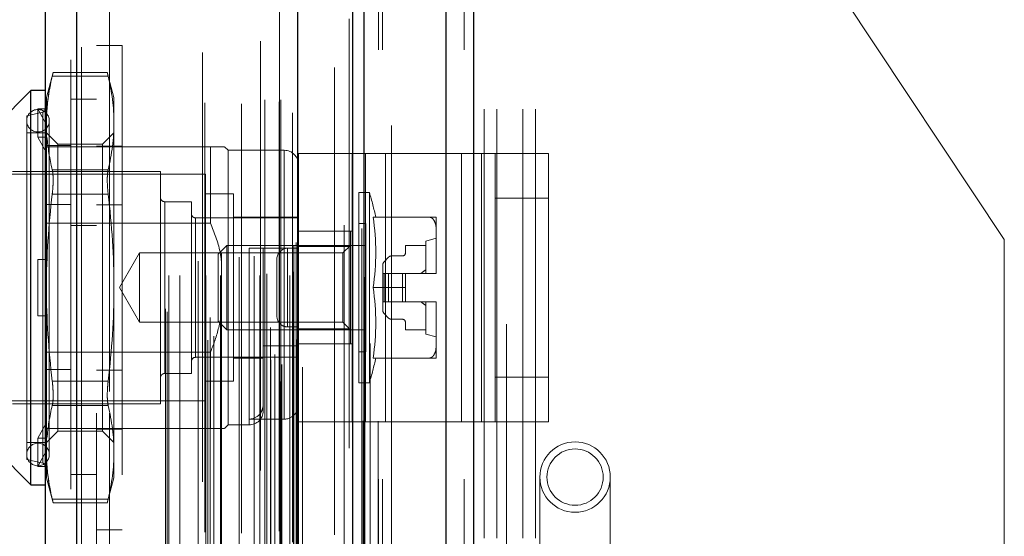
# Model space of a CAD drawing. Header units: inches. Extents: x 0.2 to 10.8, y 0.2 to 8.2.
# Tile 110 of 123: x 5.965 to 6.194, y 4.984 to 5.105. Entities that reach past the tile are written whole.
import ezdxf

# ---------------------------------------------------------------- set-up
doc = ezdxf.new("R2010")
doc.units = ezdxf.units.IN
doc.header["$MEASUREMENT"] = 0
doc.linetypes.add('HIDDEN', pattern=[0.07500000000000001, 0.05, -0.025])
doc.layers.add('DIMENSIONS', color=140, linetype='Continuous')
doc.styles.add('SLDTEXTSTYLE0', font='TXT', dxfattribs={"width": 0.7})
doc.dimstyles.new('SLDDIMSTYLE0', dxfattribs={"dimtxt": 0.0849609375, "dimasz": 0.13, "dimexe": 0, "dimexo": 0.0625, "dimgap": 0.021240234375, "dimtad": 0, "dimtih": 1, "dimtoh": 1, "dimlfac": 12, "dimrnd": 1e-09, "dimzin": 12, "dimdsep": 46, "dimtxsty": 'SLDTEXTSTYLE0', "dimsah": 1, "dimcen": 0.09, "dimadec": 0, "dimazin": 3, "dimtfac": 1, "dimtofl": 0, "dimtmove": 0, "dimatfit": 3, "dimfxl": 0, "dimfrac": 2, "dimtolj": 1, "dimtzin": 12, "dimarcsym": 0})

# ---------------------------------------------------------------- blocks, each defined once
blk = doc.blocks.new('_D_16')
at = {"layer": 'DIMENSIONS'}
for p, q in [((6.089792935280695, 5.135837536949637), (5.556361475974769, 5.135837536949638)), ((5.68136147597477, 5.135837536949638), (5.681361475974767, 4.289022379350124)), ((5.519787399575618, 4.134971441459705), (5.491257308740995, 4.134971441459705)), ((5.491257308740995, 4.134971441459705), (5.491257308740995, 3.999940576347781)), ((5.842935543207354, 4.134971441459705), (5.871465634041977, 4.134971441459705)), ((5.871465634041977, 4.134971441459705), (5.871465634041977, 3.999940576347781)), ((5.491257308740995, 3.999940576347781), (5.519787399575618, 3.999940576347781)), ((5.871465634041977, 3.999940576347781), (5.842935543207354, 3.999940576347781)), ((5.681361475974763, 3.095504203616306), (5.681361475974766, 3.980920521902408)), ((6.089792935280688, 3.095504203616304), (5.556361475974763, 3.095504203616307))]:
    blk.add_line(p, q, dxfattribs=at)
for points in [[(5.68136147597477, 5.135837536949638), (5.661361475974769, 5.005837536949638), (5.701361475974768, 5.005837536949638)], [(5.681361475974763, 3.095504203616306), (5.701361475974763, 3.225504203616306), (5.661361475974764, 3.225504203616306)]]:
    blk.add_solid(points, dxfattribs=at)
at = {"layer": 'DIMENSIONS', "char_height": 0.08333333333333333, "attachment_point": 1, "style": 'SLDTEXTSTYLE0'}
for s, insert in [('24.48', (5.519787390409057, 4.261413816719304)), ('621.9', (5.519787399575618, 4.107362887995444))]:
    blk.add_mtext(s, dxfattribs=dict(at, insert=insert))
blk = doc.blocks.new('_D_17')
at = {"layer": 'DIMENSIONS'}
for p, q in [((5.992584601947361, 5.251087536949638), (5.052772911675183, 5.251087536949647)), ((5.177772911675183, 5.251087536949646), (5.177772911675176, 4.344577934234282)), ((5.016198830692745, 4.214446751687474), (4.987668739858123, 4.214446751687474)), ((4.987668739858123, 4.214446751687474), (4.987668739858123, 4.079415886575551)), ((5.339346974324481, 4.214446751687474), (5.367877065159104, 4.214446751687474)), ((5.367877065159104, 4.214446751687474), (5.367877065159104, 4.079415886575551)), ((4.987668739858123, 4.079415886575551), (5.016198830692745, 4.079415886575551)), ((5.367877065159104, 4.079415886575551), (5.339346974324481, 4.079415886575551)), ((5.177772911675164, 2.980170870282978), (5.177772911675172, 3.92536496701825)), ((5.992584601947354, 2.980170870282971), (5.052772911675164, 2.980170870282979))]:
    blk.add_line(p, q, dxfattribs=at)
for points in [[(5.177772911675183, 5.251087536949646), (5.157772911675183, 5.121087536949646), (5.197772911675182, 5.121087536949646)], [(5.177772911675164, 2.980170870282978), (5.197772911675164, 3.110170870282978), (5.157772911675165, 3.110170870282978)]]:
    blk.add_solid(points, dxfattribs=at)
at = {"layer": 'DIMENSIONS', "char_height": 0.08333333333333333, "attachment_point": 1, "style": 'SLDTEXTSTYLE0'}
for s, insert in [('27.25', (5.016198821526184, 4.340889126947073)), ('692.2', (5.016198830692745, 4.186838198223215)), ('OPENING', (4.915735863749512, 4.032787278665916))]:
    blk.add_mtext(s, dxfattribs=dict(at, insert=insert))

msp = doc.modelspace()

# ---------------------------------------------------------------- linework, layer by layer
at = {"color": 7, "linetype": 'Continuous', "lineweight": 25}
for p, q in [((6.070660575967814, 5.343583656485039), (6.070660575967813, 2.897754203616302)), ((6.064296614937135, 2.897754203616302), (6.064296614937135, 5.342403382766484)), ((6.04258460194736, 2.897754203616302), (6.04258460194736, 5.333170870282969)), ((6.045220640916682, 2.897754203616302), (6.045220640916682, 5.333429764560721)), ((6.029781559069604, 2.923858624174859), (6.029781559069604, 5.307466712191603)), ((5.978260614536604, 2.93294315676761), (5.978260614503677, 5.298382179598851)), ((5.970823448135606, 5.295437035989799), (5.970823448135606, 2.935888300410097)), ((5.967542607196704, 5.088333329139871), (5.957892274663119, 5.078682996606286)), ((5.970823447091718, 5.088333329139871), (5.967542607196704, 5.088333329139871)), ((5.967542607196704, 4.996469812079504), (5.967542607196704, 5.088333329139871)), ((5.957892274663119, 5.006120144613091), (5.967542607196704, 4.996469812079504)), ((5.967542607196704, 4.996469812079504), (5.970823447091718, 4.996469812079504))]:
    msp.add_line(p, q, dxfattribs=at)
at = {"color": 7, "linetype": 'HIDDEN', "lineweight": 18}
for p, q in [((6.070660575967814, 5.34358365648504), (6.070660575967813, 2.897754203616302)), ((6.070660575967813, 2.897754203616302), (6.070660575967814, 5.34358365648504)), ((6.070660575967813, 2.897754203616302), (6.070660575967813, 5.34358365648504)), ((6.064296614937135, 2.897754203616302), (6.064296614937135, 5.342403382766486)), ((6.068539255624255, 2.897754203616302), (6.068539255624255, 5.342403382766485)), ((6.068539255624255, 2.897754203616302), (6.068539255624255, 5.342403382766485)), ((6.045220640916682, 2.897754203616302), (6.045220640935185, 5.333429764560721)), ((6.048584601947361, 2.897754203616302), (6.048584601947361, 5.333170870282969)), ((6.049463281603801, 2.897754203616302), (6.049463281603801, 5.333429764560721)), ((6.049463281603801, 2.897754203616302), (6.049463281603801, 5.333429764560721)), ((6.044966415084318, 2.911388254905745), (6.044966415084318, 5.319937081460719)), ((6.025556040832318, 2.920524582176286), (6.025556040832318, 5.310800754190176)), ((6.025556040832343, 2.920524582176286), (6.025556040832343, 5.310800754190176)), ((6.025471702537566, 5.306706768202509), (6.025471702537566, 2.92461856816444)), ((6.025981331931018, 2.924528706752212), (6.025981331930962, 5.306796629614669)), ((6.030823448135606, 2.923858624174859), (6.030823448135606, 5.307466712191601)), ((6.023418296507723, 2.925593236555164), (6.023418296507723, 5.305732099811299)), ((6.02441061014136, 2.92684811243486), (6.02441061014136, 5.304478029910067)), ((6.041711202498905, 5.304981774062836), (6.041711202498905, 2.926355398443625)), ((6.029857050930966, 2.929342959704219), (6.029857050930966, 5.301982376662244)), ((6.029883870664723, 2.929552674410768), (6.029883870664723, 5.301772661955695)), ((6.008743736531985, 2.930156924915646), (6.008743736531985, 5.301168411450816)), ((6.010175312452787, 2.931081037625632), (6.010175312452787, 5.300240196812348)), ((6.021020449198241, 5.299823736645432), (6.021020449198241, 2.931505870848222)), ((6.029405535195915, 2.930306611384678), (6.029405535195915, 5.301018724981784)), ((6.02940553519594, 2.930306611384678), (6.02940553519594, 5.301018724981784)), ((5.978260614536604, 5.298382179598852), (5.978260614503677, 2.932943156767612)), ((5.979302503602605, 2.93294315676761), (5.979302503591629, 5.298382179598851)), ((5.979302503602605, 5.298382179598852), (5.979302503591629, 2.932943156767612)), ((6.007563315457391, 5.297135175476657), (6.007563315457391, 2.934185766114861)), ((6.023387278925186, 2.93314036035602), (6.023387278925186, 5.298184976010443)), ((5.976823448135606, 5.29543703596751), (5.976823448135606, 2.935888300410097)), ((6.009328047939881, 2.935459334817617), (6.009328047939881, 5.295866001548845)), ((5.998878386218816, 2.937492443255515), (5.998878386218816, 5.293832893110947)), ((5.99931111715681, 2.936761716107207), (5.99931111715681, 5.294563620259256)), ((6.03827456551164, 5.29368109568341), (6.03827456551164, 2.937619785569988)), ((5.999711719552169, 2.94520967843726), (5.999711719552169, 5.286115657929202)), ((5.999711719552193, 2.94520967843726), (5.999711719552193, 5.286115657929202)), ((6.00224429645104, 2.94520967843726), (6.00224429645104, 5.286115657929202)), ((6.008067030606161, 5.28545156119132), (6.008067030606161, 2.945874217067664)), ((6.008279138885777, 2.945209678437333), (6.008279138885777, 5.286115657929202)), ((6.011724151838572, 2.94520967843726), (6.011724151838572, 5.286115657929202)), ((6.020894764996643, 2.94520967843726), (6.020894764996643, 5.286115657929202)), ((6.022067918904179, 5.286115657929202), (6.022067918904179, 2.94520967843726)), ((6.022067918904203, 2.94520967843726), (6.022067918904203, 5.286115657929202)), ((6.022484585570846, 2.945626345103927), (6.022484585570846, 5.285698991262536)), ((6.025401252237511, 5.285698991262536), (6.025401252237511, 2.945626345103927)), ((6.025817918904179, 2.94520967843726), (6.025817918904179, 5.286115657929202)), ((6.025817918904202, 5.286115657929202), (6.025817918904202, 2.94520967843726)), ((6.027891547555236, 2.94520967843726), (6.027891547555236, 5.286115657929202)), ((6.02789154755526, 2.94520967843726), (6.02789154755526, 5.286115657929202)), ((6.016596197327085, 5.28521434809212), (6.016596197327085, 2.946109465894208)), ((6.028490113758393, 5.283120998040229), (6.028490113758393, 2.948204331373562)), ((6.028734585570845, 2.946043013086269), (6.028734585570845, 5.285282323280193)), ((6.028734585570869, 2.946043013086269), (6.028734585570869, 5.285282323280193)), ((6.006552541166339, 2.948575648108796), (6.006552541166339, 5.282749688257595)), ((6.016048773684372, 2.949504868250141), (6.016048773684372, 5.281820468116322)), ((6.016048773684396, 2.949504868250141), (6.016048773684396, 5.281820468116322)), ((6.019603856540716, 2.949750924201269), (6.019603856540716, 5.281562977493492)), ((6.011992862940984, 2.950613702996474), (6.011992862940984, 5.280718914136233)), ((6.0288049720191, 2.952122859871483), (6.0288049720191, 5.27920247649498)), ((6.028804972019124, 2.952122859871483), (6.028804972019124, 5.27920247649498)), ((6.029352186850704, 2.952895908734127), (6.029352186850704, 5.278429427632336)), ((6.029352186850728, 2.952895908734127), (6.029352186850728, 5.278429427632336)), ((6.040544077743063, 2.956986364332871), (6.040544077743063, 5.274338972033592)), ((6.044677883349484, 2.956207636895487), (6.044677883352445, 5.275083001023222)), ((6.051584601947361, 2.980170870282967), (6.051584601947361, 5.251087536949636)), ((6.051584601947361, 2.980170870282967), (6.051584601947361, 5.251087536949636)), ((6.051584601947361, 2.980170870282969), (6.051584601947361, 5.251087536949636)), ((6.051584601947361, 2.980170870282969), (6.051584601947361, 5.251087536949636)), ((6.078417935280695, 4.933879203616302), (6.078417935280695, 5.251087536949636)), ((5.982823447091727, 5.213120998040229), (5.982823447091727, 3.018204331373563)), ((5.985823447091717, 3.018204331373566), (5.985823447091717, 5.213120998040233)), ((5.985823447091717, 3.018204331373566), (5.985823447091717, 5.213120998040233)), ((5.985823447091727, 5.213120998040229), (5.985823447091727, 3.018204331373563)), ((5.985823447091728, 5.213120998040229), (5.985823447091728, 3.018204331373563)), ((6.073167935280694, 4.584004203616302), (6.073167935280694, 5.135837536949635)), ((6.073167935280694, 4.584004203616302), (6.073167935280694, 5.135837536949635)), ((6.076167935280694, 4.584004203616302), (6.076167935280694, 5.135837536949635)), ((6.082167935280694, 4.584004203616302), (6.082167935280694, 5.135837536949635)), ((6.085167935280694, 4.584004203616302), (6.085167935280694, 5.135837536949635)), ((6.085167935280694, 4.584004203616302), (6.085167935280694, 5.135837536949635)), ((6.194417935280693, 5.053597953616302), (6.139792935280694, 5.135837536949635)), ((5.988823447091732, 5.098818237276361), (5.982823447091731, 5.098818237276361)), ((5.988823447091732, 5.098818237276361), (5.988823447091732, 4.985984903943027)), ((5.972715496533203, 5.092529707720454), (5.971151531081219, 5.086692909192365)), ((5.972509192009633, 5.09165060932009), (5.985541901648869, 5.091650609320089)), ((5.972509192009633, 5.091650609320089), (5.985541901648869, 5.091650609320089)), ((5.985355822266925, 5.092529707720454), (5.972695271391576, 5.092529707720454)), ((5.986899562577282, 5.086692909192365), (5.985335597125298, 5.092529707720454)), ((5.971151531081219, 5.083616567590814), (5.971151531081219, 5.086692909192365)), ((5.98282344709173, 5.086329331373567), (5.976823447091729, 5.086329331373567)), ((5.986899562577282, 5.080758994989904), (5.986899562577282, 5.086692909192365)), ((5.969183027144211, 5.077478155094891), (5.969183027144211, 5.084039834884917)), ((5.969183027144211, 5.084039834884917), (5.971281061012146, 5.084039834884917)), ((5.971151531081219, 5.080346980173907), (5.969183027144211, 5.084039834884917)), ((5.971281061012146, 5.084039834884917), (5.971151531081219, 5.083616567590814)), ((5.971151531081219, 5.083616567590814), (5.971151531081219, 5.080346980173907)), ((5.97031488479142, 5.083295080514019), (5.966558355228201, 5.082427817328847)), ((5.966558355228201, 5.002375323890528), (5.966558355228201, 5.082427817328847)), ((5.97031488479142, 5.001508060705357), (5.97031488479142, 5.083147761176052)), ((5.971807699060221, 5.003523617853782), (5.971807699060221, 5.081279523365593)), ((5.971151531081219, 5.080346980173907), (5.971151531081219, 5.077054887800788)), ((5.986899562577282, 5.042401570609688), (5.986899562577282, 5.080758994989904)), ((5.970823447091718, 5.078490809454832), (5.966558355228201, 5.078490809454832)), ((5.969183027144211, 5.077478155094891), (5.971281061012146, 5.077478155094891)), ((5.971151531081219, 5.07378530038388), (5.969183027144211, 5.077478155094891)), ((5.973815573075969, 5.075826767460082), (5.971151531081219, 5.078490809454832)), ((5.971281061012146, 5.077478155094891), (5.971151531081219, 5.077054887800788)), ((5.971151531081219, 5.042401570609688), (5.971151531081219, 5.077054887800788)), ((5.986899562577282, 5.078490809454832), (5.984235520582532, 5.075826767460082)), ((6.009373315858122, 5.075209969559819), (5.970823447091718, 5.075209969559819)), ((5.976823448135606, 5.075509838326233), (5.970823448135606, 5.07550983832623)), ((5.973815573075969, 5.071348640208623), (5.973815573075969, 5.075826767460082)), ((5.984235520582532, 5.075826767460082), (5.973815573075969, 5.075826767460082)), ((5.988823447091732, 5.075359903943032), (5.982823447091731, 5.075359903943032)), ((5.984235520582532, 5.071348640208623), (5.984235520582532, 5.075826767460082)), ((6.009373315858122, 5.057436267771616), (6.009373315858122, 5.075209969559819)), ((6.013474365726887, 5.074389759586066), (6.012654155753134, 5.075209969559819)), ((6.013474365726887, 5.01041338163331), (6.013474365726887, 5.074389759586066)), ((6.026597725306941, 5.074389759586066), (6.013474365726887, 5.074389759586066)), ((6.026597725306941, 5.011760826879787), (6.026597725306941, 5.074239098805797)), ((6.029878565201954, 5.011153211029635), (6.029878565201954, 5.073653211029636)), ((6.029878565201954, 5.073653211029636), (6.045505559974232, 5.073653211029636)), ((6.042378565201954, 5.011153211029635), (6.042378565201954, 5.073653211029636)), ((6.045505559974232, 5.011153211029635), (6.045505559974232, 5.073653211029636)), ((6.045505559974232, 5.073653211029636), (6.067898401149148, 5.073653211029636)), ((6.050192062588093, 5.011153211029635), (6.050192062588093, 5.073653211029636)), ((6.067898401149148, 5.011153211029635), (6.067898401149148, 5.073653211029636)), ((6.067898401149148, 5.073653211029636), (6.075711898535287, 5.073653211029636)), ((6.07258490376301, 5.011153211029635), (6.07258490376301, 5.073653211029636)), ((6.075711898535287, 5.073653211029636), (6.088211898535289, 5.073653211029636)), ((6.075711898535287, 5.063236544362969), (6.075711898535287, 5.073653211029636)), ((6.088211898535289, 5.073653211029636), (6.088211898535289, 5.063236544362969)), ((5.972509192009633, 5.069867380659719), (5.985541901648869, 5.069867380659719)), ((5.972509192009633, 5.069867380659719), (5.985541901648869, 5.069867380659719)), ((5.973815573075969, 5.008976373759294), (5.973815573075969, 5.071348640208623)), ((5.984235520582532, 5.008976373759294), (5.984235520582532, 5.071348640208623)), ((6.008225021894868, 5.068812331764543), (5.962621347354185, 5.068812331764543)), ((5.997726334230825, 5.069468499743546), (5.963277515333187, 5.069468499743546)), ((5.997726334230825, 5.01533464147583), (5.997726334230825, 5.069468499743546)), ((6.008225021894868, 5.015990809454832), (6.008225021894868, 5.068812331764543)), ((5.972509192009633, 5.064184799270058), (5.985541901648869, 5.064184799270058)), ((5.972509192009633, 5.064184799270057), (5.985541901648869, 5.064184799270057)), ((6.014786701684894, 5.064219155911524), (6.008225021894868, 5.064219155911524)), ((6.014786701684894, 5.020583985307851), (6.014786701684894, 5.064219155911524)), ((6.04398617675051, 5.020255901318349), (6.04398617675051, 5.064547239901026)), ((6.04642802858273, 5.064547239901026), (6.04398617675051, 5.064547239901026)), ((6.04642802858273, 5.020255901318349), (6.04642802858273, 5.064547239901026)), ((6.075711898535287, 5.063236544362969), (6.088211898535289, 5.063236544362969)), ((6.075711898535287, 5.021569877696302), (6.075711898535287, 5.063236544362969)), ((6.088211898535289, 5.021569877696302), (6.088211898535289, 5.063236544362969)), ((5.976823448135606, 5.061801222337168), (5.970823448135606, 5.061801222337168)), ((5.988823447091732, 5.061651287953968), (5.982823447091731, 5.061651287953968)), ((5.998710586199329, 5.022388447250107), (5.998710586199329, 5.062414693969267)), ((6.004944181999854, 5.062414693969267), (5.998710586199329, 5.062414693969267)), ((6.004944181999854, 5.022388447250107), (6.004944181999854, 5.062414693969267)), ((6.029878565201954, 5.058641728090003), (6.005928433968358, 5.058641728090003)), ((6.005928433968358, 5.026161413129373), (6.005928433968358, 5.058490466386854)), ((6.029878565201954, 5.058805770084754), (6.014786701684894, 5.058805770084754)), ((6.047317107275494, 5.058805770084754), (6.060453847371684, 5.058805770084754)), ((6.062030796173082, 5.055369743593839), (6.062030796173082, 5.058805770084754)), ((6.009373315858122, 5.057436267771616), (5.970823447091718, 5.057436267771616)), ((5.98282344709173, 5.056870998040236), (5.976823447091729, 5.056870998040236)), ((6.045626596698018, 5.057329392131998), (6.04398617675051, 5.057329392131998)), ((6.045626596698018, 5.027473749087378), (6.045626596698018, 5.057329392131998)), ((6.029878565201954, 5.055528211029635), (6.042378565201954, 5.055528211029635)), ((6.042017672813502, 5.05552493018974), (6.029878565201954, 5.05552493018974)), ((6.042017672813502, 5.051968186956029), (6.042017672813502, 5.05552493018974)), ((6.062030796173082, 5.053884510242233), (6.059570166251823, 5.053228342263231)), ((6.062030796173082, 5.045837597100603), (6.062030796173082, 5.055369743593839)), ((6.194417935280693, 4.971358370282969), (6.194417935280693, 5.053597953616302)), ((6.01319057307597, 5.052244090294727), (6.011177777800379, 5.050231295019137)), ((6.01319057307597, 5.032559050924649), (6.01319057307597, 5.052244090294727)), ((6.045626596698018, 5.052244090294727), (6.01319057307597, 5.052244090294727)), ((6.026597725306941, 5.051587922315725), (6.018395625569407, 5.051587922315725)), ((6.018395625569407, 5.051587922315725), (6.018395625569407, 5.010559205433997)), ((6.021676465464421, 5.013694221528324), (6.021676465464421, 5.051587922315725)), ((6.027378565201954, 5.051569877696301), (6.027378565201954, 5.033236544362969)), ((6.027378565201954, 5.051569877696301), (6.029878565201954, 5.051569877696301)), ((6.027378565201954, 5.033236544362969), (6.027378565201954, 5.051569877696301)), ((6.042017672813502, 5.051968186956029), (6.029878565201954, 5.051968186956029)), ((6.042017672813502, 5.052244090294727), (6.040241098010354, 5.050467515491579)), ((6.042017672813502, 5.032834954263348), (6.042017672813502, 5.051968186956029)), ((6.059570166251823, 5.052244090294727), (6.054812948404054, 5.052244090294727)), ((6.054812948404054, 5.052244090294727), (6.054812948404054, 5.05043962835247)), ((6.059570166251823, 5.045682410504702), (6.059570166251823, 5.053228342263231)), ((5.9928083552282, 5.050467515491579), (5.988151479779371, 5.042401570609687)), ((5.9928083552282, 5.034335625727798), (5.9928083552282, 5.050467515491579)), ((6.040241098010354, 5.050467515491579), (5.9928083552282, 5.050467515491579)), ((6.011177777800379, 5.034571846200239), (6.011177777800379, 5.050231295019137)), ((6.024878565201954, 5.049069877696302), (6.024878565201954, 5.035736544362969)), ((6.040241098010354, 5.034335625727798), (6.040241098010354, 5.050467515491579)), ((6.050915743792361, 5.049495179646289), (6.04985188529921, 5.048431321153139)), ((6.054156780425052, 5.049783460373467), (6.051611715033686, 5.049783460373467)), ((5.969183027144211, 5.035839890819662), (5.969183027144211, 5.048963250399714)), ((5.969183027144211, 5.048963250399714), (5.971151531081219, 5.048963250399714)), ((5.971281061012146, 5.048963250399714), (5.971151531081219, 5.048963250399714)), ((6.049563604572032, 5.047735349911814), (6.049563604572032, 5.045682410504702)), ((6.049563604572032, 5.045682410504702), (6.049563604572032, 5.039120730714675)), ((6.04985188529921, 5.045682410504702), (6.049563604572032, 5.045682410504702)), ((6.050915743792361, 5.045682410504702), (6.04985188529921, 5.045682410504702)), ((6.04985188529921, 5.045682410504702), (6.04985188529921, 5.039120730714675)), ((6.04985188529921, 5.045682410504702), (6.04985188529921, 5.039120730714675)), ((6.051611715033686, 5.045682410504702), (6.050915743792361, 5.045682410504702)), ((6.050915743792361, 5.045682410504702), (6.050915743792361, 5.039120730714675)), ((6.050915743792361, 5.045682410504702), (6.050915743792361, 5.039120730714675)), ((6.051611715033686, 5.045682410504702), (6.051611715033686, 5.039120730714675)), ((6.054156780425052, 5.045682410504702), (6.051611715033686, 5.045682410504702)), ((6.051611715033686, 5.045682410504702), (6.051611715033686, 5.039120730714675)), ((6.054156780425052, 5.045682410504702), (6.054156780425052, 5.039120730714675)), ((6.054812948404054, 5.045682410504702), (6.054156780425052, 5.045682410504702)), ((6.054156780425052, 5.045682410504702), (6.054156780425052, 5.039120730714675)), ((6.054812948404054, 5.045682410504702), (6.062029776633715, 5.045682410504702)), ((6.054812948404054, 5.042401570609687), (6.054812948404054, 5.045682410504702)), ((6.062029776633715, 5.045682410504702), (6.062030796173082, 5.045682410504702)), ((6.062030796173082, 5.045682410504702), (6.062030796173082, 5.045837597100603)), ((5.971151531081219, 5.007748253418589), (5.971151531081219, 5.042401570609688)), ((5.986899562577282, 5.004044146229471), (5.986899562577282, 5.042401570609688)), ((5.988151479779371, 5.042401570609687), (5.9928083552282, 5.034335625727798)), ((6.047317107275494, 5.042401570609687), (6.054812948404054, 5.042401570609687)), ((6.054812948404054, 5.042401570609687), (6.054812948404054, 5.039120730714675)), ((6.04985188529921, 5.039120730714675), (6.049563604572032, 5.039120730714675)), ((6.049563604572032, 5.039120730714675), (6.049563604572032, 5.037067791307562)), ((6.050915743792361, 5.039120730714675), (6.04985188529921, 5.039120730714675)), ((6.051611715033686, 5.039120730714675), (6.050915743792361, 5.039120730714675)), ((6.054156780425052, 5.039120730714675), (6.051611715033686, 5.039120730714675)), ((6.054812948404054, 5.039120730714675), (6.054156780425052, 5.039120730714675)), ((6.054812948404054, 5.039120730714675), (6.062029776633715, 5.039120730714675)), ((6.059570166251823, 5.031574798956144), (6.059570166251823, 5.039120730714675)), ((6.062029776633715, 5.039120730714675), (6.062030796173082, 5.039120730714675)), ((6.062030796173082, 5.038965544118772), (6.062030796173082, 5.039120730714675)), ((6.062030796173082, 5.029433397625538), (6.062030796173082, 5.038965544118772)), ((5.969183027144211, 5.035839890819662), (5.971151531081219, 5.035839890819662)), ((5.971281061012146, 5.035839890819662), (5.971151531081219, 5.035839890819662)), ((6.04985188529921, 5.036371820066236), (6.050915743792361, 5.035307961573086)), ((5.9928083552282, 5.034335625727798), (6.040241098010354, 5.034335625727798)), ((6.011177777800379, 5.034571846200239), (6.01319057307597, 5.032559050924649)), ((6.027378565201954, 5.033236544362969), (6.029878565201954, 5.033236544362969)), ((6.040241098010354, 5.034335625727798), (6.042017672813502, 5.032559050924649)), ((6.051611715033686, 5.035019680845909), (6.054156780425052, 5.035019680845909)), ((6.054812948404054, 5.034363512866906), (6.054812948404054, 5.032559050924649)), ((6.01319057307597, 5.032559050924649), (6.045626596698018, 5.032559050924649)), ((6.042017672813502, 5.032834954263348), (6.029878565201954, 5.032834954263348)), ((6.042017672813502, 5.029278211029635), (6.042017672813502, 5.032834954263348)), ((6.054812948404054, 5.032559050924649), (6.059570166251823, 5.032559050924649)), ((6.059570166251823, 5.031574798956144), (6.062030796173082, 5.030918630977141)), ((6.029878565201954, 5.028810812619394), (6.021676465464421, 5.028810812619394)), ((6.029878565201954, 5.029278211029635), (6.042378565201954, 5.029278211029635)), ((6.062030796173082, 5.025997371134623), (6.062030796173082, 5.029433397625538)), ((6.009373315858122, 5.027366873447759), (5.970823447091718, 5.027366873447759)), ((6.005928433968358, 5.026161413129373), (6.029878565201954, 5.026161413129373)), ((6.009373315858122, 5.009593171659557), (6.009373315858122, 5.027366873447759)), ((6.04398617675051, 5.027473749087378), (6.045626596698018, 5.027473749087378)), ((6.014786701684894, 5.025997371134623), (6.021676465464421, 5.025997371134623)), ((6.047317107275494, 5.025997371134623), (6.060453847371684, 5.025997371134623)), ((5.976823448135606, 5.023301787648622), (5.970823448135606, 5.023301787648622)), ((5.988823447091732, 5.02315185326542), (5.982823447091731, 5.02315185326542)), ((5.998710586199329, 5.022388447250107), (6.004944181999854, 5.022388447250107)), ((6.075711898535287, 5.021569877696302), (6.088211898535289, 5.021569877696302)), ((6.075711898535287, 5.011153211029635), (6.075711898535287, 5.021569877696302)), ((6.088211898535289, 5.021569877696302), (6.088211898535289, 5.011153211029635)), ((5.972509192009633, 5.020618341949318), (5.985541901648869, 5.020618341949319)), ((5.972509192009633, 5.020618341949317), (5.985541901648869, 5.020618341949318)), ((6.008225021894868, 5.020583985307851), (6.014786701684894, 5.020583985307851)), ((6.04398617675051, 5.020255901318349), (6.04642802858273, 5.020255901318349)), ((5.962621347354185, 5.015990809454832), (6.008225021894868, 5.015990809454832)), ((5.963277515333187, 5.01533464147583), (5.997726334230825, 5.01533464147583)), ((5.972509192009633, 5.014935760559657), (5.985541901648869, 5.014935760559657)), ((5.972509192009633, 5.014935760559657), (5.985541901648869, 5.014935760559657)), ((5.969183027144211, 5.007324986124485), (5.971151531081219, 5.011017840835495)), ((6.012654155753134, 5.009593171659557), (6.013474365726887, 5.01041338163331)), ((6.013474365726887, 5.01041338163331), (6.018395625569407, 5.01041338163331)), ((6.026597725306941, 5.011760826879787), (6.018395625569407, 5.011760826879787)), ((6.029878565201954, 5.011153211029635), (6.045505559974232, 5.011153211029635)), ((6.045505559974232, 5.011153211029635), (6.067898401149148, 5.011153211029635)), ((6.067898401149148, 5.011153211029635), (6.075711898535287, 5.011153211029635)), ((6.075711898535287, 5.011153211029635), (6.088211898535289, 5.011153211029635)), ((5.976823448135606, 5.009593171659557), (5.970823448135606, 5.009593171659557)), ((5.971151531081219, 5.006312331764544), (5.973815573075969, 5.008976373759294)), ((5.971281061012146, 5.007324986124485), (5.971151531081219, 5.007748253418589)), ((5.971151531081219, 5.007748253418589), (5.971151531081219, 5.004456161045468)), ((5.973815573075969, 5.008976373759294), (5.984235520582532, 5.008976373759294)), ((6.009373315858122, 5.009593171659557), (5.976823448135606, 5.009593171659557)), ((5.988823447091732, 5.009443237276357), (5.982823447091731, 5.009443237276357)), ((5.984235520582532, 5.008976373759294), (5.986899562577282, 5.006312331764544)), ((5.966558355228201, 5.006312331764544), (5.970823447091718, 5.006312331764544)), ((5.971281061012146, 5.007324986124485), (5.969183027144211, 5.007324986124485)), ((5.969183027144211, 5.007324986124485), (5.969183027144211, 5.000763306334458)), ((5.969183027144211, 5.000763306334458), (5.971151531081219, 5.004456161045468)), ((5.971151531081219, 5.001186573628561), (5.971151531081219, 5.004456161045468)), ((5.986899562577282, 4.998110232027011), (5.986899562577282, 5.004044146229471)), ((5.966558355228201, 5.002375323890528), (5.97031488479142, 5.001508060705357)), ((5.971281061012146, 5.000763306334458), (5.971151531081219, 5.001186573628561)), ((5.971151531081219, 4.998110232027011), (5.971151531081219, 5.001186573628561)), ((5.971281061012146, 5.000763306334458), (5.969183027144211, 5.000763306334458)), ((5.976823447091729, 4.998829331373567), (5.98282344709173, 4.998829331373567)), ((5.971151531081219, 4.998110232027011), (5.972715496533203, 4.992273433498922)), ((5.985335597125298, 4.992273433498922), (5.986899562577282, 4.998110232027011)), ((6.086169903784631, 4.998262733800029), (6.086169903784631, 4.981858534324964)), ((6.102574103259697, 4.981858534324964), (6.102574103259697, 4.998262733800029)), ((5.972509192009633, 4.993152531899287), (5.985541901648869, 4.993152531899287)), ((5.972509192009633, 4.993152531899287), (5.985541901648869, 4.993152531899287)), ((5.972695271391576, 4.992273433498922), (5.985355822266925, 4.992273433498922)), ((5.982823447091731, 4.985984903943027), (5.988823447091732, 4.985984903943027))]:
    msp.add_line(p, q, dxfattribs=at)
at = {"color": 7, "linetype": 'HIDDEN', "lineweight": 18, "flags": 128}
for points in [[(6.04847363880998, 2.911327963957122), (6.048474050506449, 4.106132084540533), (6.048473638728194, 5.319993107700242)], [(6.046573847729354, 2.929385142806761), (6.046573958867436, 4.066941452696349), (6.046573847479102, 5.301928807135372)], [(6.045402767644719, 2.94484573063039), (6.045403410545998, 4.066933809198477), (6.04540276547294, 5.286497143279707)], [(6.045402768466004, 2.94482892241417), (6.045403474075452, 4.140684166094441), (6.045402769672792, 5.286495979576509)], [(6.038286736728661, 5.28479426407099), (6.038286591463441, 4.125190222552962), (6.038286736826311, 2.946532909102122)]]:
    msp.add_lwpolyline(points, dxfattribs=at)
at = {"color": 7, "linetype": 'HIDDEN', "lineweight": 18}
for radius in [0.008202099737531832, 0.006561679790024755]:
    msp.add_circle((6.094372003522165, 4.998262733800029), radius, dxfattribs=at)
for centre, radius, start, end in [((5.969183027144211, 5.081279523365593), 0.00262467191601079, 0, 180), ((5.970167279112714, 5.083934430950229), 0.0006561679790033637, 283.0000000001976, 359.9999999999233), ((5.969183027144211, 5.081279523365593), 0.00262467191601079, 180, 0), ((6.026597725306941, 5.071108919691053), 0.003280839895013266, 0, 90), ((5.998710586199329, 5.063398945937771), 0.0009842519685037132, 179.9999999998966, 270.0000000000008), ((5.972844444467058, 5.042401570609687), 0.0768438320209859, 12.32604560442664, 16.74966025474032), ((6.005928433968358, 5.059625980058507), 0.0009842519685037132, 180, 270.0000000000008), ((5.991525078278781, 5.05060367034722), 0.05639170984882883, 351.6367379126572, 8.363262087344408), ((6.027378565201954, 5.049069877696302), 0.002500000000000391, 90, 180), ((6.051611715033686, 5.048799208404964), 0.0009842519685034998, 90, 135), ((6.054156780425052, 5.05043962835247), 0.0006561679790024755, 270.0000000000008, 0), ((6.050547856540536, 5.047735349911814), 0.0009842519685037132, 135.0000000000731, 180), ((6.050408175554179, 5.045836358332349), 0.01162262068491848, 359.241064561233, 0.006106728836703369), ((6.050408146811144, 5.045836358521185), 0.0116226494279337, 359.2410655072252, 0.006105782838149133), ((5.991525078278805, 5.034199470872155), 0.05639170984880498, 351.6367379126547, 8.363262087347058), ((6.050408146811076, 5.038966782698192), 0.0116226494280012, 359.9938942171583, 0.7589344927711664), ((6.050408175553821, 5.038966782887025), 0.01162262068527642, 359.993893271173, 0.7589354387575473), ((6.027378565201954, 5.035736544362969), 0.002500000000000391, 180, 270.0000000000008), ((6.050547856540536, 5.037067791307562), 0.000984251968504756, 180, 225.0000000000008), ((6.051611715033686, 5.036003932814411), 0.0009842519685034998, 225.0000000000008, 270.0000000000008), ((6.054156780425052, 5.034363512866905), 0.0006561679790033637, 7.755464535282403e-11, 90), ((6.005928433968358, 5.02517716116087), 0.0009842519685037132, 90, 180), ((5.972844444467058, 5.042401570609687), 0.07684383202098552, 343.2503397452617, 347.6739543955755), ((5.998710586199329, 5.021404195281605), 0.0009842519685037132, 90, 180.0000000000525), ((6.018395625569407, 5.013694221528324), 0.003280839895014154, 270.0000000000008, 0), ((5.969183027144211, 5.003523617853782), 0.00262467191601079, 0, 180), ((5.969183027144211, 5.003523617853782), 0.00262467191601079, 180, 0), ((5.970167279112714, 5.000868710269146), 0.0006561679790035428, 0, 76.99999999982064)]:
    msp.add_arc(centre, radius, start, end, dxfattribs=at)
for points in [[(5.971151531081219, 5.080758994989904), (5.971151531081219, 5.084403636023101), (5.971653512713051, 5.088032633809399), (5.972509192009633, 5.091650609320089)], [(5.971281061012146, 5.084039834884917), (5.971480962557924, 5.086585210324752), (5.971910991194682, 5.08912130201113), (5.972509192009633, 5.09165060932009)], [(5.986899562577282, 5.080758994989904), (5.986899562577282, 5.084403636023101), (5.986397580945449, 5.088032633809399), (5.985541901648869, 5.09165060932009)], [(5.985541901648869, 5.069867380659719), (5.986397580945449, 5.073485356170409), (5.986899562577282, 5.077114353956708), (5.986899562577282, 5.080758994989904)], [(5.972509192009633, 5.069867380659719), (5.971910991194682, 5.072396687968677), (5.971480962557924, 5.074932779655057), (5.971281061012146, 5.077478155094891)], [(5.972509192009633, 5.064184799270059), (5.971653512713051, 5.05694884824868), (5.971151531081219, 5.049690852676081), (5.971151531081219, 5.042401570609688)], [(5.986899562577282, 5.042401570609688), (5.986899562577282, 5.049690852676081), (5.986397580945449, 5.056948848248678), (5.985541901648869, 5.064184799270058)], [(6.059570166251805, 5.046537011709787), (6.059178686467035, 5.046256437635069), (6.058789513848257, 5.045972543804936), (6.05840506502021, 5.04568241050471)], [(5.971151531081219, 5.042401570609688), (5.971151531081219, 5.035112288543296), (5.971653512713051, 5.027854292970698), (5.972509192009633, 5.020618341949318)], [(5.985541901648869, 5.02061834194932), (5.986397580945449, 5.027854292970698), (5.986899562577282, 5.035112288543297), (5.986899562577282, 5.042401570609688)], [(6.058405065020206, 5.03912073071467), (6.058789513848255, 5.038830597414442), (6.059178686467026, 5.038546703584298), (6.059570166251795, 5.038266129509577)], [(5.972509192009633, 5.014935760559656), (5.971910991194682, 5.012406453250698), (5.971480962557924, 5.009870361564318), (5.971281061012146, 5.007324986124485)], [(5.986899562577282, 5.004044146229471), (5.986899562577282, 5.007688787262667), (5.986397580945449, 5.011317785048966), (5.985541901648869, 5.014935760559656)], [(5.972509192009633, 4.993152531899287), (5.971653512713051, 4.996770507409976), (5.971151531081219, 5.000399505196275), (5.971151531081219, 5.004044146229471)], [(5.985541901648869, 4.993152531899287), (5.986397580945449, 4.996770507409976), (5.986899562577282, 5.000399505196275), (5.986899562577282, 5.004044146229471)], [(5.971281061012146, 5.000763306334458), (5.971480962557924, 4.998217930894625), (5.971910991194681, 4.995681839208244), (5.972509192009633, 4.993152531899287)]]:
    msp.add_open_spline(points, degree=3, dxfattribs=at)
for points, knots in [([(5.972695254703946, 5.092442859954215), (5.97270024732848, 5.092464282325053), (5.972717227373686, 5.092537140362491), (5.972619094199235, 5.092115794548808), (5.972523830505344, 5.091712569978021), (5.972509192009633, 5.09165060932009)], [0, 0, 0, 0, 0.2606228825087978, 0.8863851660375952, 1, 1, 1, 1]), ([(5.985541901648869, 5.09165060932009), (5.98546556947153, 5.091975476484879), (5.985344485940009, 5.092490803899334), (5.985352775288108, 5.092455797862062), (5.985355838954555, 5.092442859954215)], [0, 0, 0, 0, 0.6304092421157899, 0.9999999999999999, 0.9999999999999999, 0.9999999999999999, 0.9999999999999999]), ([(6.012561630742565, 5.075209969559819), (6.012506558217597, 5.075209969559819), (6.012382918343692, 5.075209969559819), (6.010963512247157, 5.075209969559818), (6.009746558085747, 5.075209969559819), (6.009373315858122, 5.075209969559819)], [0, 0, 0, 0, 0.3576770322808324, 0.8029982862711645, 1, 1, 1, 1]), ([(5.972509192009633, 5.069867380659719), (5.972577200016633, 5.069579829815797), (5.972628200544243, 5.069233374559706), (5.972697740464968, 5.068424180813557), (5.97271544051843, 5.067962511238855), (5.972715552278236, 5.066973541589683), (5.972697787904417, 5.066432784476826), (5.972628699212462, 5.065330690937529), (5.972577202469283, 5.064759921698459), (5.972509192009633, 5.064184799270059)], [0, 0, 0, 0, 0.25, 0.25, 0.5, 0.5, 0.75, 0.75, 1, 1, 1, 1]), ([(5.985541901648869, 5.064184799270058), (5.985473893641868, 5.064759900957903), (5.985422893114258, 5.065324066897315), (5.985353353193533, 5.066430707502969), (5.985335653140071, 5.06696852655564), (5.985335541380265, 5.067957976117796), (5.985353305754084, 5.068422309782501), (5.985422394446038, 5.069228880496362), (5.985473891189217, 5.069579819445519), (5.985541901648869, 5.069867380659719)], [0, 0, 0, 0, 0.25, 0.25, 0.5, 0.5, 0.75, 0.75, 1, 1, 1, 1]), ([(6.062030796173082, 5.055369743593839), (6.062030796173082, 5.05603097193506), (6.061985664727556, 5.056692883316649), (6.061697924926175, 5.057654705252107), (6.061564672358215, 5.057970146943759), (6.06125559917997, 5.058383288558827), (6.061130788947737, 5.058514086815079), (6.060828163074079, 5.058719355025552), (6.060648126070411, 5.058792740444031), (6.060453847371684, 5.058805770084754)], [0, 0, 0, 0, 0.5000000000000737, 0.5000000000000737, 0.7500000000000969, 0.7500000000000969, 0.8750000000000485, 0.8750000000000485, 1, 1, 1, 1]), ([(6.060453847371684, 5.058805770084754), (6.060647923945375, 5.058805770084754), (6.060827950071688, 5.058805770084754), (6.06113012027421, 5.058805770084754), (6.061254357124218, 5.058805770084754), (6.061566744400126, 5.058805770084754), (6.061698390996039, 5.058805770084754), (6.061985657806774, 5.058805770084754), (6.062030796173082, 5.058805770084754), (6.062030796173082, 5.058805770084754)], [0, 0, 0, 0, 0.1250000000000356, 0.1250000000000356, 0.2500000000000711, 0.2500000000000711, 0.5000000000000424, 0.5000000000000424, 1, 1, 1, 1]), ([(6.009373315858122, 5.057436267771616), (6.01027002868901, 5.055237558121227), (6.011510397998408, 5.052196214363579), (6.011888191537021, 5.0489513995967), (6.011992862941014, 5.048052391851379)], [0, 0, 0, 0, 0.7229401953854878, 1, 1, 1, 1]), ([(6.026597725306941, 5.051587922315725), (6.027042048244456, 5.051587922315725), (6.027478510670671, 5.051587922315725), (6.028282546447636, 5.051587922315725), (6.028647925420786, 5.051587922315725), (6.02924533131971, 5.051587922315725), (6.029482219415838, 5.051587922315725), (6.029797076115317, 5.051587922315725), (6.029878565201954, 5.051587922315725), (6.029878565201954, 5.051587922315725)], [0, 0, 0, 0, 0.25, 0.25, 0.5, 0.5, 0.75, 0.75, 1, 1, 1, 1]), ([(6.011992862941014, 5.0361132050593), (6.011555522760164, 5.034124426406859), (6.010899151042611, 5.031139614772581), (6.009755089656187, 5.028310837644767), (6.009373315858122, 5.027366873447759)], [0, 0, 0, 0, 0.6662995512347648, 1, 1, 1, 1]), ([(6.060453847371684, 5.025997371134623), (6.060647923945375, 5.026010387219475), (6.060827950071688, 5.026083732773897), (6.06113012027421, 5.026288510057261), (6.061254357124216, 5.026418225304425), (6.061566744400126, 5.026835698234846), (6.061698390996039, 5.027149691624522), (6.061985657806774, 5.028110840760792), (6.062030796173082, 5.028772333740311), (6.062030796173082, 5.029433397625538)], [0, 0, 0, 0, 0.1249999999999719, 0.1249999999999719, 0.2499999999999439, 0.2499999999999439, 0.4999999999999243, 0.4999999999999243, 1, 1, 1, 1]), ([(6.062030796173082, 5.025997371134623), (6.062030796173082, 5.025997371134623), (6.061985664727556, 5.025997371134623), (6.061697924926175, 5.025997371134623), (6.061564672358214, 5.025997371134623), (6.06125559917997, 5.025997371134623), (6.061130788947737, 5.025997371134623), (6.060828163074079, 5.025997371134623), (6.060648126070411, 5.025997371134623), (6.060453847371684, 5.025997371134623)], [0, 0, 0, 0, 0.4999999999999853, 0.4999999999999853, 0.7500000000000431, 0.7500000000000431, 0.8750000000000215, 0.8750000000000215, 1, 1, 1, 1]), ([(5.972509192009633, 5.020618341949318), (5.972577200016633, 5.020043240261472), (5.972628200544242, 5.019479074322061), (5.972697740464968, 5.018372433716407), (5.972715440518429, 5.017834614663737), (5.972715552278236, 5.01684516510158), (5.972697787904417, 5.016380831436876), (5.972628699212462, 5.015574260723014), (5.972577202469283, 5.015223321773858), (5.972509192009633, 5.014935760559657)], [0, 0, 0, 0, 0.25, 0.25, 0.5, 0.5, 0.75, 0.75, 1, 1, 1, 1]), ([(5.985541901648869, 5.014935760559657), (5.985473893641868, 5.01522331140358), (5.985422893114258, 5.015569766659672), (5.985353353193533, 5.016378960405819), (5.985335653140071, 5.016840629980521), (5.985335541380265, 5.017829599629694), (5.985353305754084, 5.018370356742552), (5.985422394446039, 5.01947245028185), (5.985473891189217, 5.020043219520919), (5.985541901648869, 5.02061834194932)], [0, 0, 0, 0, 0.25, 0.25, 0.5, 0.5, 0.75, 0.75, 1, 1, 1, 1]), ([(6.021676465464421, 5.015203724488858), (6.021676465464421, 5.014759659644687), (6.021596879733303, 5.014324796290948), (6.021280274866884, 5.013499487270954), (6.021046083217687, 5.013120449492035), (6.02014670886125, 5.012153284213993), (6.01928511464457, 5.011760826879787), (6.018395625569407, 5.011760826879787)], [0, 0, 0, 0, 0.2500000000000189, 0.2500000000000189, 0.5000000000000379, 0.5000000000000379, 1, 1, 1, 1]), ([(6.029878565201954, 5.015203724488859), (6.029878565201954, 5.014759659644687), (6.029798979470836, 5.014324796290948), (6.029482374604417, 5.013499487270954), (6.02924818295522, 5.013120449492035), (6.028348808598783, 5.012153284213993), (6.027487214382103, 5.011760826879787), (6.026597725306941, 5.011760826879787)], [0, 0, 0, 0, 0.2500000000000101, 0.2500000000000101, 0.5000000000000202, 0.5000000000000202, 1, 1, 1, 1]), ([(6.012561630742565, 5.009593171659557), (6.012506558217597, 5.009593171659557), (6.012382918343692, 5.009593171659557), (6.010963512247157, 5.009593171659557), (6.009746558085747, 5.009593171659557), (6.009373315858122, 5.009593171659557)], [0, 0, 0, 0, 0.3576770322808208, 0.8029982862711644, 1, 1, 1, 1]), ([(5.972509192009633, 4.993152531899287), (5.972585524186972, 4.992827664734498), (5.972706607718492, 4.992312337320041), (5.972698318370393, 4.992347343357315), (5.972695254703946, 4.99236028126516)], [0, 0, 0, 0, 0.6304092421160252, 1, 1, 1, 1]), ([(5.985355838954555, 4.99236028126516), (5.985350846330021, 4.992338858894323), (5.985333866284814, 4.992266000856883), (5.985431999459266, 4.992687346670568), (5.985527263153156, 4.993090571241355), (5.985541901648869, 4.993152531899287)], [0, 0, 0, 0, 0.2606228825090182, 0.8863851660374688, 1, 1, 1, 1])]:
    msp.add_open_spline(points, degree=3, knots=knots, dxfattribs=at)

# ---------------------------------------------------------------- dimensions: what is measured, and where the dimension line sits
at = {"layer": 'DIMENSIONS'}
dim = msp.add_linear_dim(base=(5.177772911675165, 2.980170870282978), p1=(6.042584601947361, 5.251087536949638), p2=(6.042584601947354, 2.98017087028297), angle=90.0000000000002, text='<>\\POPENING', dimstyle='SLDDIMSTYLE0', dxfattribs=at)
dim.commit()
dim.dimension.update_dxf_attribs({"geometry": '_D_17', "text_midpoint": (5.177772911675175, 4.134971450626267), "dimtype": 160})
dim = msp.add_linear_dim(base=(5.681361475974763, 3.095504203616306), p1=(6.139792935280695, 5.135837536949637), p2=(6.139792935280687, 3.095504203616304), angle=90.0000000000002, dimstyle='SLDDIMSTYLE0', dxfattribs=at)
dim.commit()
dim.dimension.update_dxf_attribs({"geometry": '_D_16', "text_midpoint": (5.681361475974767, 4.134971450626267), "dimtype": 160})

doc.saveas('drawing.dxf')
